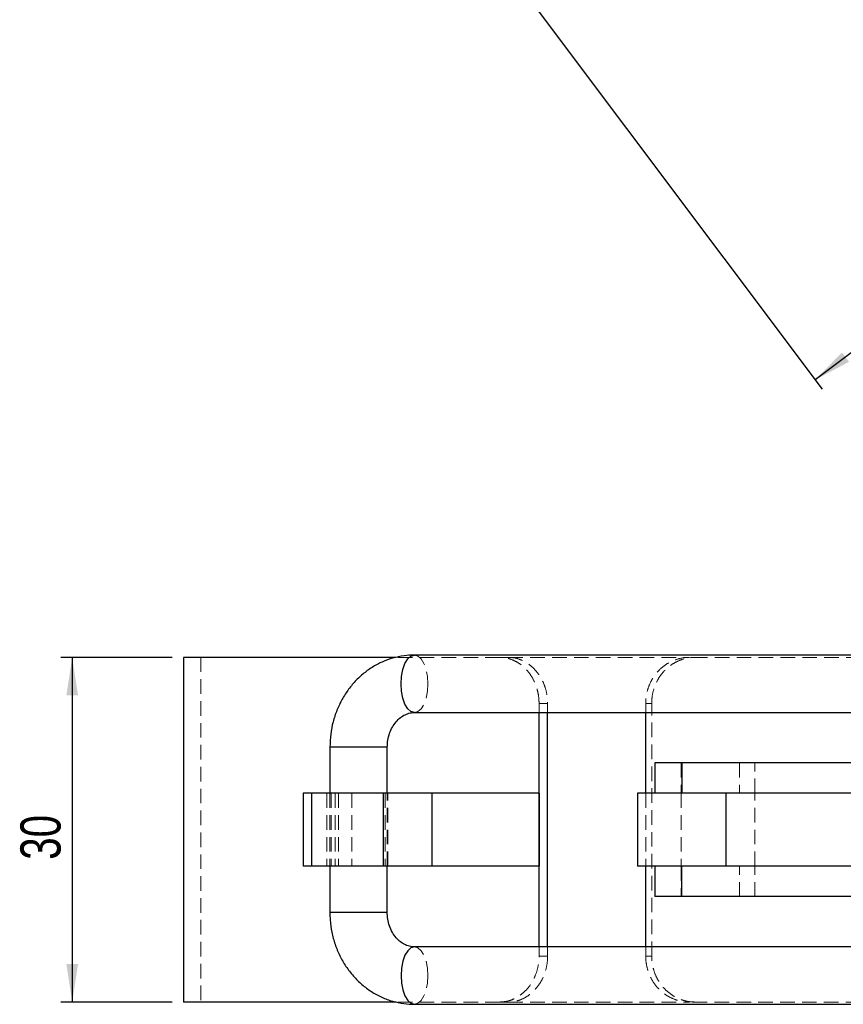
# Model space of a CAD drawing. Header units: millimetres. Extents: x 60 to 704, y 20 to 284.
# Tile 1 of 38: x 60 to 132, y 23 to 109. Entities that reach past the tile are written whole.
import ezdxf

# ---------------------------------------------------------------- set-up
doc = ezdxf.new("R2010")
doc.units = ezdxf.units.MM
doc.linetypes.add('HIDDEN', pattern=[1.905, 1.27, -0.635])
doc.layers.add('FORMATO', color=179, linetype='Continuous')
doc.styles.add('SLDTEXTSTYLE0', font='TXT', dxfattribs={"width": 0.75})
doc.dimstyles.new('SLDDIMSTYLE0', dxfattribs={"dimtxt": 3.5, "dimasz": 3.302, "dimexe": 0, "dimexo": 0.0625, "dimgap": 0.875, "dimtad": 1, "dimdec": 0, "dimrnd": 1e-09, "dimzin": 12, "dimdsep": 46, "dimtxsty": 'SLDTEXTSTYLE0', "dimsah": 1, "dimcen": 0.09, "dimadec": 0, "dimazin": 3, "dimtfac": 1, "dimtofl": 0, "dimtmove": 0, "dimatfit": 3, "dimfxl": 0, "dimfrac": 2, "dimtolj": 1, "dimtzin": 12, "dimarcsym": 0})
doc.dimstyles.new('SLDDIMSTYLE5', dxfattribs={"dimtxt": 3.5, "dimasz": 3.302, "dimexe": 0, "dimexo": 0.0625, "dimgap": 0.875, "dimtad": 1, "dimdec": 3, "dimrnd": 1e-09, "dimzin": 12, "dimdsep": 46, "dimtxsty": 'SLDTEXTSTYLE0', "dimsah": 1, "dimcen": 0.09, "dimadec": 0, "dimazin": 3, "dimtfac": 1, "dimtdec": 3, "dimtofl": 0, "dimtmove": 0, "dimatfit": 3, "dimfxl": 0, "dimfrac": 2, "dimtolj": 1, "dimtzin": 12, "dimarcsym": 0})

# ---------------------------------------------------------------- blocks, each defined once
blk = doc.blocks.new('_D')
at = {"layer": 'FORMATO'}
for p, q in [((215.888, 230.288), (258.569, 173.432)), ((257.968, 174.232), (129.545, 77.826)), ((87.464, 133.882), (130.145, 77.026))]:
    blk.add_line(p, q, dxfattribs=at)
for points in [[(257.968, 174.232), (255.022, 172.656), (255.632, 171.843)], [(129.545, 77.826), (132.49, 79.402), (131.88, 80.215)]]:
    blk.add_solid(points, dxfattribs=at)
at = {"layer": 'FORMATO', "insert": (196.594, 133.801), "char_height": 3.5, "attachment_point": 1, "rotation": 36.89505, "style": 'SLDTEXTSTYLE0'}
blk.add_mtext('99', dxfattribs=at)
blk = doc.blocks.new('_D_6')
at = {"layer": 'FORMATO'}
for p, q in [((73.548, 53.667), (63.854, 53.667)), ((64.854, 53.667), (64.854, 23.667)), ((73.548, 23.667), (63.854, 23.667))]:
    blk.add_line(p, q, dxfattribs=at)
for points in [[(64.854, 53.667), (64.346, 50.365), (65.362, 50.365)], [(64.854, 23.667), (65.362, 26.969), (64.346, 26.969)]]:
    blk.add_solid(points, dxfattribs=at)
at = {"layer": 'FORMATO', "insert": (60.342, 36.049), "char_height": 3.5, "attachment_point": 1, "rotation": 90, "style": 'SLDTEXTSTYLE0'}
blk.add_mtext('30', dxfattribs=at)

msp = doc.modelspace()

# ---------------------------------------------------------------- linework, layer by layer
at = {"color": 7, "linetype": 'Continuous', "lineweight": 25}
for p, q in [((74.5479, 53.667), (74.5479, 23.667)), ((92.9905, 53.667), (74.5479, 53.667)), ((134.0499, 53.867), (94.6517, 53.867)), ((94.6517, 48.867), (134.0738, 48.867)), ((105.5024, 28.467), (105.5024, 48.867)), ((106.2475, 28.467), (106.2475, 48.867)), ((114.7921, 41.842), (114.7921, 48.867)), ((87.2891, 45.867), (87.2891, 41.842)), ((92.2891, 41.842), (92.2891, 45.867)), ((115.5893, 44.492), (115.5893, 41.842)), ((117.9389, 44.492), (115.5893, 44.492)), ((117.9389, 44.492), (117.9389, 41.842)), ((138.6263, 44.492), (117.9389, 44.492)), ((84.9711, 41.842), (84.9711, 35.492)), ((85.6781, 41.842), (84.9711, 41.842)), ((85.6781, 41.842), (85.6781, 35.492)), ((91.9325, 41.842), (85.6781, 41.842)), ((91.9325, 41.842), (91.9325, 35.492)), ((96.1624, 41.842), (91.9325, 41.842)), ((96.1624, 41.842), (96.1624, 35.492)), ((105.5024, 41.842), (96.1624, 41.842)), ((105.5024, 41.842), (105.5024, 35.492)), ((114.0711, 41.842), (114.0711, 35.492)), ((121.76, 41.842), (114.0711, 41.842)), ((121.76, 41.842), (121.76, 35.492)), ((121.9222, 41.842), (121.76, 41.842)), ((138.6263, 41.842), (121.9222, 41.842)), ((85.6781, 35.492), (84.9711, 35.492)), ((91.9325, 35.492), (85.6781, 35.492)), ((87.2891, 35.492), (87.2891, 31.467)), ((96.1624, 35.492), (91.9325, 35.492)), ((92.2891, 31.467), (92.2891, 35.492)), ((105.5024, 35.492), (96.1624, 35.492)), ((121.76, 35.492), (114.0711, 35.492)), ((114.7921, 28.467), (114.7921, 35.492)), ((115.5893, 35.492), (115.5893, 32.842)), ((117.9389, 32.842), (117.9389, 35.492)), ((121.9222, 35.492), (121.76, 35.492)), ((138.6263, 35.492), (121.9222, 35.492)), ((117.9389, 32.842), (115.5893, 32.842)), ((138.6263, 32.842), (117.9389, 32.842)), ((134.0503, 28.467), (94.6517, 28.467)), ((93.0548, 23.667), (74.5479, 23.667)), ((94.6517, 23.467), (134.0739, 23.467))]:
    msp.add_line(p, q, dxfattribs=at)
at = {"color": 7, "linetype": 'HIDDEN', "lineweight": 18}
for p, q in [((76.0479, 53.667), (76.0479, 23.667)), ((102.0954, 53.667), (92.9905, 53.667)), ((102.0954, 53.667), (102.842, 53.667)), ((102.8333, 53.667), (118.5906, 53.667)), ((152.5584, 53.667), (118.5906, 53.667)), ((105.5024, 48.867), (105.5024, 49.667)), ((106.2475, 49.667), (105.5024, 49.667)), ((106.2475, 48.867), (106.2475, 49.667)), ((114.7921, 48.867), (114.7921, 49.667)), ((114.7921, 49.667), (115.3105, 49.667)), ((115.3105, 27.667), (115.3105, 49.667)), ((87.2891, 45.867), (90.9573, 45.867)), ((90.9573, 45.867), (92.2891, 45.867)), ((117.8893, 44.492), (117.8893, 41.842)), ((122.9656, 44.492), (122.9656, 41.842)), ((124.2893, 41.842), (124.2893, 44.492)), ((87.0183, 41.842), (87.0183, 35.492)), ((87.2891, 41.842), (87.2891, 35.492)), ((87.2891, 41.842), (87.2891, 35.492)), ((87.4152, 41.842), (87.4152, 35.492)), ((87.7391, 41.842), (87.7391, 35.492)), ((88.0281, 41.842), (88.0281, 35.492)), ((89.1981, 41.842), (89.1981, 35.492)), ((92.1077, 41.842), (92.1077, 35.492)), ((92.2891, 35.492), (92.2891, 41.842)), ((92.3424, 35.492), (92.3424, 41.842)), ((114.081, 41.842), (114.081, 35.492)), ((114.7921, 41.842), (114.7921, 35.492)), ((117.8893, 41.842), (117.8893, 35.492)), ((124.2893, 35.492), (124.2893, 41.842)), ((117.8893, 35.492), (117.8893, 32.842)), ((122.9656, 32.842), (122.9656, 35.492)), ((124.2893, 32.842), (124.2893, 35.492)), ((87.2891, 31.467), (90.9573, 31.467)), ((90.9573, 31.467), (92.2891, 31.467)), ((105.5024, 27.667), (105.5024, 28.467)), ((106.2475, 27.667), (106.2475, 28.467)), ((114.7921, 27.667), (114.7921, 28.467)), ((105.5024, 27.667), (106.2475, 27.667)), ((115.3105, 27.667), (114.7921, 27.667)), ((102.0954, 23.667), (93.0548, 23.667)), ((102.842, 23.667), (102.0954, 23.667)), ((102.8333, 23.667), (118.5906, 23.667)), ((152.5333, 23.667), (118.5906, 23.667))]:
    msp.add_line(p, q, dxfattribs=at)
at = {"color": 8, "linetype": 'Continuous', "lineweight": 25}
for p, q in [((92.2891, 45.867), (87.2891, 45.867)), ((92.2891, 31.467), (87.2891, 31.467))]:
    msp.add_line(p, q, dxfattribs=at)
at = {"color": 8, "linetype": 'Continuous', "lineweight": 25, "flags": 128}
for points in [[(94.6517, 48.867), (94.3493, 48.9522), (94.0676, 49.2019), (93.8256, 49.5992), (93.64, 50.117), (93.5233, 50.7199), (93.4835, 51.367), (93.5233, 52.014), (93.64, 52.617), (93.8256, 53.1347), (94.0676, 53.532), (94.3493, 53.7818), (94.6517, 53.867), (94.6517, 53.867)], [(94.6517, 28.467), (94.3493, 28.3818), (94.0676, 28.132), (93.8256, 27.7347), (93.64, 27.217), (93.5233, 26.614), (93.4835, 25.967), (93.5233, 25.3199), (93.64, 24.717), (93.8256, 24.1992), (94.0676, 23.8019), (94.3493, 23.5522), (94.6517, 23.467)]]:
    msp.add_lwpolyline(points, dxfattribs=at)
at = {"color": 7, "linetype": 'HIDDEN', "lineweight": 18, "flags": 128}
for points in [[(94.6517, 53.867), (94.954, 53.7818), (95.2358, 53.532), (95.4777, 53.1347), (95.6634, 52.617), (95.7801, 52.014), (95.8199, 51.367)], [(95.8199, 51.367), (95.7801, 50.7199), (95.6634, 50.117), (95.4777, 49.5992), (95.2358, 49.2019), (94.954, 48.9522), (94.6517, 48.867)], [(95.8199, 25.967), (95.7801, 26.614), (95.6634, 27.217), (95.4777, 27.7347), (95.2358, 28.132), (94.954, 28.3818), (94.6517, 28.467)], [(94.6517, 23.467), (94.954, 23.5522), (95.2358, 23.8019), (95.4777, 24.1992), (95.6634, 24.717), (95.7801, 25.3199), (95.8199, 25.967)]]:
    msp.add_lwpolyline(points, dxfattribs=at)
at = {"color": 7, "linetype": 'Continuous', "lineweight": 25}
for points, knots in [([(94.6517, 53.867), (94.4339, 53.8608), (93.8862, 53.8451), (93.0177, 53.6913), (92.0698, 53.3864), (91.1699, 52.9455), (90.3331, 52.3794), (89.5731, 51.6967), (88.903, 50.9087), (88.3351, 50.0286), (87.879, 49.0713), (87.5471, 48.0537), (87.3306, 46.9793), (87.3031, 46.2431), (87.2891, 45.867)], [0, 0, 0, 0, 0.055564, 0.1397185, 0.2238334, 0.3080688, 0.3925924, 0.4775264, 0.5629377, 0.6488385, 0.7351979, 0.8219579, 0.9090507, 1, 1, 1, 1]), ([(92.2891, 45.867), (92.2912, 45.9601), (92.2982, 46.2644), (92.384, 46.7729), (92.5851, 47.3516), (92.8735, 47.8585), (93.2283, 48.2735), (93.6304, 48.5856), (94.0639, 48.7888), (94.4063, 48.861), (94.6047, 48.8658), (94.6517, 48.867)], [0, 0, 0, 0, 0.0544346, 0.1777583, 0.3012441, 0.4252347, 0.5506863, 0.6791832, 0.8131515, 0.9557898, 1, 1, 1, 1]), ([(87.2891, 31.467), (87.294, 31.2486), (87.3071, 30.668), (87.4417, 29.7322), (87.7228, 28.6843), (88.1351, 27.6857), (88.6692, 26.756), (89.316, 25.9134), (90.0631, 25.1746), (90.8957, 24.5543), (91.7971, 24.0635), (92.749, 23.714), (93.707, 23.504), (94.3461, 23.479), (94.6517, 23.467)], [0, 0, 0, 0, 0.05285337, 0.14047831, 0.22824, 0.31602087, 0.40372642, 0.49124029, 0.5784327, 0.66517897, 0.75138435, 0.83700749, 0.92207482, 1, 1, 1, 1]), ([(94.6517, 28.467), (94.5941, 28.4687), (94.3676, 28.4754), (93.9981, 28.5659), (93.5535, 28.7983), (93.1543, 29.1331), (92.802, 29.5788), (92.523, 30.126), (92.3476, 30.7209), (92.2923, 31.1788), (92.2896, 31.4232), (92.2891, 31.467)], [0, 0, 0, 0, 0.0542621, 0.21331, 0.3455168, 0.4707588, 0.6034003, 0.7315107, 0.8571286, 0.9744023, 1, 1, 1, 1])]:
    msp.add_open_spline(points, degree=3, knots=knots, dxfattribs=at)
at = {"color": 7, "linetype": 'HIDDEN', "lineweight": 18}
for points in [[(105.5024, 49.667), (105.5024, 49.9312), (105.4799, 50.191), (105.3918, 50.7022), (105.3252, 50.9561), (105.1515, 51.4405), (105.0453, 51.6702), (104.795, 52.105), (104.6496, 52.3108), (104.3329, 52.6798), (104.1605, 52.8453), (103.7875, 53.1377), (103.5894, 53.262), (103.1817, 53.4614), (102.9692, 53.5382), (102.5345, 53.6412), (102.3157, 53.667), (102.0954, 53.667)], [(102.842, 53.667), (103.0621, 53.667), (103.2794, 53.6412), (103.7089, 53.5399), (103.9232, 53.4632), (104.3335, 53.2629), (104.5288, 53.1403), (104.8998, 52.8505), (105.0761, 52.6817), (105.393, 52.313), (105.5357, 52.1118), (105.7881, 51.6749), (105.8957, 51.4422), (106.0686, 50.9611), (106.1353, 50.7094), (106.2249, 50.1925), (106.2475, 49.9312), (106.2475, 49.667)], [(118.5906, 53.667), (118.3373, 53.667), (118.0886, 53.6412), (117.6003, 53.5399), (117.3581, 53.4632), (116.8971, 53.2629), (116.6789, 53.1403), (116.2665, 52.8504), (116.0716, 52.6817), (115.7227, 52.313), (115.5664, 52.1118), (115.2906, 51.6748), (115.1735, 51.4422), (114.9857, 50.9611), (114.9134, 50.7094), (114.8164, 50.1925), (114.7921, 49.9312), (114.7921, 49.667)], [(115.3105, 49.667), (115.3105, 49.9312), (115.3349, 50.191), (115.4302, 50.7022), (115.5024, 50.9562), (115.6911, 51.4405), (115.8067, 51.6703), (116.0801, 52.105), (116.2395, 52.3109), (116.5882, 52.6798), (116.7787, 52.8454), (117.1932, 53.1378), (117.4144, 53.262), (117.8724, 53.4615), (118.1125, 53.5382), (118.6065, 53.6412), (118.8567, 53.667), (119.1102, 53.667)], [(102.0954, 23.667), (102.3157, 23.667), (102.5332, 23.6928), (102.963, 23.7941), (103.1775, 23.8707), (103.588, 24.0711), (103.7835, 24.1937), (104.1546, 24.4835), (104.331, 24.6523), (104.6479, 25.021), (104.7906, 25.2222), (105.0431, 25.6591), (105.1507, 25.8918), (105.3236, 26.3729), (105.3903, 26.6246), (105.4799, 27.1414), (105.5024, 27.4028), (105.5024, 27.667)], [(106.2475, 27.667), (106.2475, 27.4028), (106.2249, 27.1429), (106.1369, 26.6318), (106.0702, 26.3778), (105.8965, 25.8934), (105.7903, 25.6637), (105.5401, 25.2289), (105.3947, 25.0231), (105.078, 24.6541), (104.9057, 24.4886), (104.5328, 24.1962), (104.3349, 24.072), (103.9274, 23.8725), (103.715, 23.7958), (103.2807, 23.6928), (103.0621, 23.667), (102.842, 23.667)], [(114.7921, 27.667), (114.7921, 27.4028), (114.8164, 27.143), (114.9118, 26.6318), (114.984, 26.3778), (115.1727, 25.8935), (115.2882, 25.6637), (115.5616, 25.229), (115.7209, 25.0231), (116.0695, 24.6542), (116.26, 24.4886), (116.6745, 24.1963), (116.8955, 24.072), (117.3534, 23.8725), (117.5934, 23.7958), (118.0871, 23.6928), (118.3373, 23.667), (118.5906, 23.667)], [(119.1102, 23.667), (118.8567, 23.667), (118.6079, 23.6928), (118.1194, 23.794), (117.8771, 23.8707), (117.416, 24.071), (117.1977, 24.1937), (116.7852, 24.4835), (116.5902, 24.6522), (116.2413, 25.0209), (116.0849, 25.2221), (115.8091, 25.6591), (115.692, 25.8918), (115.5041, 26.3729), (115.4319, 26.6245), (115.3349, 27.1414), (115.3105, 27.4028), (115.3105, 27.667)]]:
    msp.add_open_spline(points, degree=3, knots=[0, 0, 0, 0, 0.125, 0.125, 0.25, 0.25, 0.375, 0.375, 0.5, 0.5, 0.625, 0.625, 0.75, 0.75, 0.875, 0.875, 1, 1, 1, 1], dxfattribs=at)

# ---------------------------------------------------------------- dimensions: what is measured, and where the dimension line sits
at = {"layer": 'FORMATO'}
for base, p1, p2, angle, dimstyle, picture, middle in [((129.5445, 77.8262), (215.2877, 231.0873), (86.8641, 134.6814), 36.895047, 'SLDDIMSTYLE0', '_D', (201.3712, 131.7454)), ((64.8536, 23.667), (74.5479, 53.667), (74.5479, 23.667), 90, 'SLDDIMSTYLE5', '_D_6', (64.8536, 38.6355))]:
    dim = msp.add_linear_dim(base=base, p1=p1, p2=p2, angle=angle, dimstyle=dimstyle, dxfattribs=at)
    dim.commit()
    dim.dimension.update_dxf_attribs({"geometry": picture, "text_midpoint": middle, "dimtype": 160})

doc.saveas('drawing.dxf')
